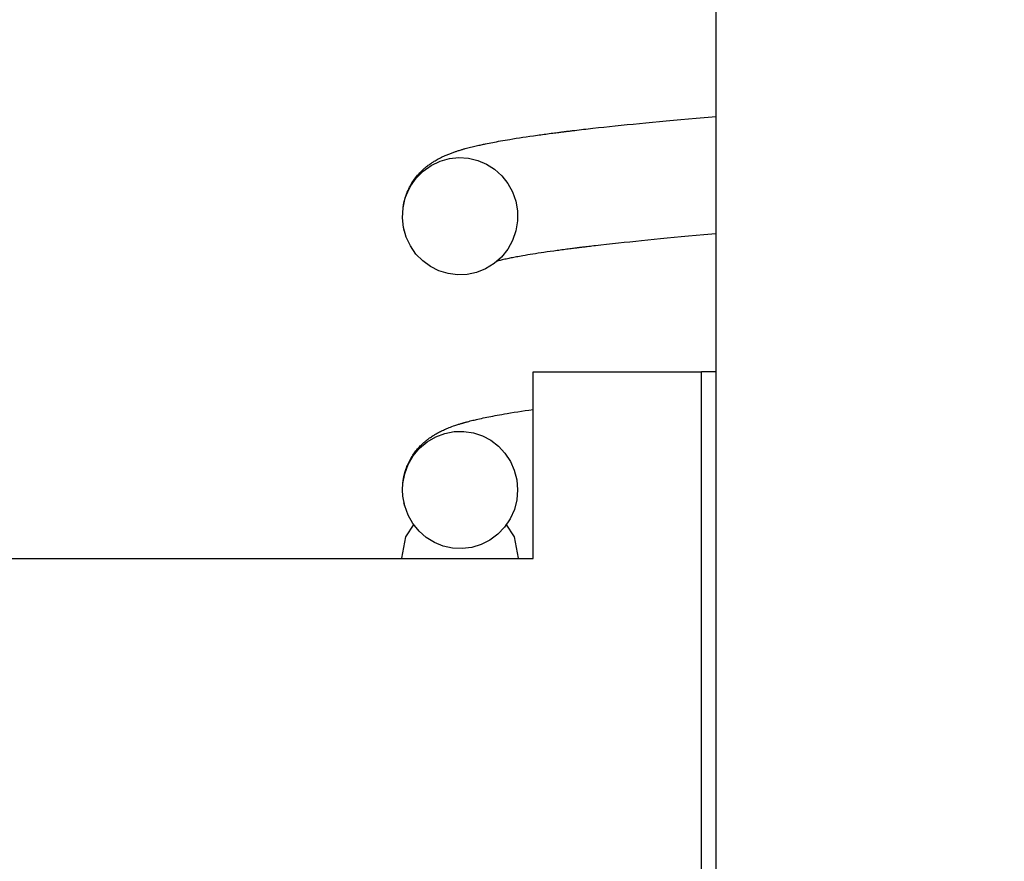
# Model space of a CAD drawing. Extents: x -169 to 2224, y 0 to 2796.
# Tile 143 of 256: x 1569.394 to 1570.067, y 407.452 to 408.027. Entities that reach past the tile are written whole.
import ezdxf

# ---------------------------------------------------------------- set-up
doc = ezdxf.new("R2010")
doc.units = 0
doc.header["$MEASUREMENT"] = 0
doc.header["$PDSIZE"] = 1
doc.layers.get('DEFPOINTS').update_dxf_attribs({"linetype": 'CONTINUOUS'})
for name, color, linetype in [('DIM', 3, 'CONTINUOUS'), ('PEAGRAVEL-HATCH', 3, 'CONTINUOUS'), ('SPILL-BUCKET', 1, 'CONTINUOUS')]:
    doc.layers.add(name, color=color, linetype=linetype)
doc.styles.add('SIMPLEX', font='simplex')
doc.dimstyles.new('DIM64', dxfattribs={"dimscale": 64, "dimtxt": 0.09375, "dimasz": 0.09375, "dimexe": 0.0625, "dimexo": 0.0625, "dimgap": 0.046875, "dimtad": 1, "dimdec": 4, "dimzin": 3, "dimdsep": 46, "dimlunit": 4, "dimtxsty": 'SIMPLEX', "dimcen": 0, "dimclrd": 256, "dimclre": 256, "dimclrt": 256, "dimadec": 0, "dimazin": 0, "dimtfac": 1, "dimtdec": 4, "dimtmove": 0, "dimatfit": 3, "dimfxl": 1, "dimfrac": 2, "dimtolj": 1, "dimtzin": 0, "dimarcsym": 0})

# ---------------------------------------------------------------- blocks, each defined once
blk = doc.blocks.new('*D19')
at = {"layer": 'DEFPOINTS', "color": 0, "transparency": 16777216}
for p in [(1294.36544, 414.28861), (1931.87181, 414.00736), (1931.87181, 136.51592)]:
    blk.add_point(p, dxfattribs=at)
at = {"layer": 'DIM', "lineweight": -2, "transparency": 16777216}
for p, q in [((1294.36544, 410.28861), (1294.36544, 132.51592)), ((1931.87181, 410.00736), (1931.87181, 132.51592)), ((1300.36544, 136.51592), (1925.87181, 136.51592))]:
    blk.add_line(p, q, dxfattribs=at)
at = {"layer": 'DIM', "transparency": 16777216}
for points in [[(1300.36544, 137.51592), (1300.36544, 135.51592), (1294.36544, 136.51592)], [(1925.87181, 137.51592), (1925.87181, 135.51592), (1931.87181, 136.51592)]]:
    blk.add_solid(points, dxfattribs=at)
at = {"layer": 'DIM', "transparency": 16777216, "insert": (1613.11863, 144.08735), "char_height": 6, "attachment_point": 5, "style": 'SIMPLEX'}
blk.add_mtext('\\A1;53\'-1 1/2" (F.V. TANK SLAB)', dxfattribs=at)

msp = doc.modelspace()

# ---------------------------------------------------------------- hatches: boundary and pattern name
at = {"layer": 'PEAGRAVEL-HATCH'}
h = msp.add_hatch(dxfattribs=at)
h.set_pattern_fill('AR-SAND', color=256, scale=7.5, style=0)
h.set_pattern_definition([(37.5, (1719.884, 371.258), (-0.47245, 14.4512), [0, -11.4, 0, -12.75, 0, -12.1875]), (7.5, (1719.884, 371.258), (13.2733, 21.166), [0, -6.15, 0, -10.275, 0, -3.9375]), (327.5, (1710.659, 371.258), (23.3561, 0.0424), [0, -3.75, 0, -13.5, 0, -17.625]), (317.5, (1710.659, 371.258), (22.546, 6.5826), [0, -1.875, 0, -8.85, 0, -10.125])])
edge = h.paths.add_edge_path()
edge.add_line((1568.58487, 410.75736), (1580.85981, 410.75736))
edge.add_arc((1580.67252, 410.76619), 0.1875, 310.0001, 357.29846, ccw=False)
edge.add_line((1580.79304, 410.62256), (1580.16258, 410.09354))
edge.add_arc((1580.2831, 409.9499), 0.1875, 490.0001, 555.38086)
edge.add_line((1580.10232, 409.90017), (1580.25881, 409.33129))
edge.add_arc((1579.77672, 409.19867), 0.5, 360, 375.38086, ccw=False)
edge.add_line((1580.27672, 409.19867), (1580.27672, 409.01619))
edge.add_line((1580.27672, 409.01619), (1580.24672, 409.01619))
edge.add_line((1580.24672, 409.01619), (1580.24672, 408.39119))
edge.add_line((1580.24672, 408.39119), (1580.27672, 408.26619))
edge.add_line((1580.27672, 408.26619), (1580.37047, 408.26619))
edge.add_line((1580.37047, 408.26619), (1580.55797, 408.26619))
edge.add_line((1580.55797, 408.26619), (1580.55797, 406.05086))
edge.add_arc((1580.30797, 406.05086), 0.25, 284.9899, 360, ccw=False)
edge.add_arc((1592.36884, 361.00728), 46.38034, 464.989886, 465.707335)
edge.add_arc((1580.0427, 404.83739), 0.85, 465.70735, 540)
edge.add_line((1579.1927, 404.83739), (1579.1927, 402.62373))
edge.add_line((1579.1927, 402.62373), (1579.19257, 402.46304))
edge.add_line((1579.19257, 402.46304), (1579.35118, 402.46304))
edge.add_line((1579.35118, 402.46304), (1579.5427, 402.62373))
edge.add_line((1579.5427, 402.62373), (1579.5427, 403.66034))
edge.add_ellipse((1579.67162, 403.74985), major_axis=(0, 0.2), ratio=0.72086, start_angle=116.58501, end_angle=251.03183)
edge.add_line((1579.80797, 403.63592), (1579.80797, 403.32673))
edge.add_arc((1579.74191, 403.31551), 0.06701, 238.57932, 369.63998, ccw=False)
edge.add_arc((1579.68047, 403.20173), 0.0625, 424.90305, 540)
edge.add_line((1579.61797, 403.20173), (1579.61797, 402.82673))
edge.add_arc((1579.68047, 402.82673), 0.0625, 540, 630)
edge.add_line((1579.68047, 402.76423), (1579.74797, 402.76423))
edge.add_arc((1579.74797, 402.70423), 0.06, 359.97977, 450, ccw=False)
edge.add_line((1579.80797, 402.70421), (1579.80449, 392.8692))
edge.add_arc((1633.72155, 263.94838), 139.74129, 472.6955788, 474.5798006)
edge.add_arc((1576.05085, 389.38903), 1.7, 465.56314, 540)
edge.add_line((1574.35085, 389.38903), (1574.35085, 381.7636))
edge.add_line((1574.35085, 381.7636), (1573.46739, 381.7636))
edge.add_line((1573.46739, 381.7636), (1573.23086, 381.7636))
edge.add_line((1573.23086, 381.7636), (1573.96739, 380.44837))
edge.add_line((1573.96739, 380.44837), (1573.96739, 380.05001))
edge.add_arc((1574.21739, 380.05001), 0.25, 540, 630)
edge.add_line((1574.21739, 379.80001), (1574.35085, 379.80001))
edge.add_line((1574.35085, 379.80001), (1574.35085, 378.2636))
edge.add_arc((1574.10085, 378.2636), 0.25, 270, 360, ccw=False)
edge.add_line((1574.10085, 378.0136), (1574.10085, 373.0014))
edge.add_line((1574.10085, 373.0014), (1573.4821, 373.0014))
edge.add_line((1573.4821, 373.0014), (1573.4821, 372.10422))
edge.add_line((1573.4821, 372.10422), (1573.35835, 372.10422))
edge.add_line((1573.35835, 372.10422), (1573.35835, 371.69133))
edge.add_line((1573.35835, 371.69133), (1572.84771, 371.65562))
edge.add_line((1572.84771, 371.65562), (1572.84771, 371.59375))
edge.add_line((1572.84771, 371.59375), (1572.78583, 371.59375))
edge.add_line((1572.78583, 371.59375), (1572.78583, 371.25844))
edge.add_line((1572.78583, 371.25844), (1572.29083, 371.25844))
edge.add_line((1572.29083, 371.25844), (1572.29083, 371.59375))
edge.add_line((1572.29083, 371.59375), (1572.22896, 371.59375))
edge.add_line((1572.22896, 371.59375), (1572.22896, 371.65562))
edge.add_line((1572.22896, 371.65562), (1572.10521, 371.65562))
edge.add_line((1572.10521, 371.65562), (1572.10521, 371.25844))
edge.add_line((1572.10521, 371.25844), (1568.58487, 371.25844))
edge.add_line((1568.58487, 371.25844), (1568.58487, 410.75736))
h.paths.add_polyline_path([(1572.30632, 371.86873, -0.575071), (1572.2848, 371.85475, 0.530011), (1572.24133, 371.82584), (1572.24133, 371.60959), (1572.83533, 371.60959), (1572.83533, 371.85709), (1572.78484, 371.85709, -0.351884), (1572.77034, 371.86873, 0.803218)], flags=16)
h.paths.add_polyline_path([(1572.64129, 371.81749, 1), (1572.43537, 371.81749, 1)], flags=0)

# ---------------------------------------------------------------- linework, layer by layer
at = {"layer": 'SPILL-BUCKET', "color": 7, "linetype": 'Continuous'}
for p, q in [((1569.86979, 407.23848), (1569.86979, 408.74894)), ((1569.86703, 407.96101), (1569.86976, 407.96124)), ((1569.79692, 407.95435), (1569.80083, 407.95477)), ((1569.80083, 407.95477), (1569.80487, 407.95519)), ((1569.80487, 407.95519), (1569.80896, 407.95561)), ((1569.80896, 407.95561), (1569.81317, 407.95603)), ((1569.81317, 407.95603), (1569.81744, 407.95645)), ((1569.81744, 407.95645), (1569.82185, 407.95689)), ((1569.82185, 407.95689), (1569.82631, 407.95732)), ((1569.82631, 407.95732), (1569.83099, 407.95776)), ((1569.83099, 407.95776), (1569.83572, 407.95821)), ((1569.83572, 407.95821), (1569.84069, 407.95866)), ((1569.84069, 407.95866), (1569.84571, 407.95912)), ((1569.84571, 407.95912), (1569.85086, 407.95959)), ((1569.85086, 407.95959), (1569.85608, 407.96005)), ((1569.85608, 407.96005), (1569.86152, 407.96053)), ((1569.86152, 407.96053), (1569.86703, 407.96101)), ((1569.74244, 407.94766), (1569.74505, 407.94804)), ((1569.74505, 407.94804), (1569.74771, 407.94841)), ((1569.74771, 407.94841), (1569.74881, 407.94857)), ((1569.74881, 407.94857), (1569.74991, 407.94872)), ((1569.74991, 407.94872), (1569.75105, 407.94888)), ((1569.75105, 407.94888), (1569.75219, 407.94903)), ((1569.75219, 407.94903), (1569.75337, 407.94919)), ((1569.75337, 407.94919), (1569.75455, 407.94935)), ((1569.75455, 407.94935), (1569.75576, 407.94951)), ((1569.75576, 407.94951), (1569.75699, 407.94967)), ((1569.75699, 407.94967), (1569.75816, 407.94982)), ((1569.75816, 407.94982), (1569.75934, 407.94997)), ((1569.75934, 407.94997), (1569.76036, 407.9501)), ((1569.76036, 407.9501), (1569.76138, 407.95024)), ((1569.76138, 407.95024), (1569.76223, 407.95034)), ((1569.76223, 407.95034), (1569.76309, 407.95045)), ((1569.76309, 407.95045), (1569.76377, 407.95054)), ((1569.76377, 407.95054), (1569.76446, 407.95062)), ((1569.76446, 407.95062), (1569.76496, 407.95069)), ((1569.76496, 407.95069), (1569.76548, 407.95075)), ((1569.76548, 407.95075), (1569.76582, 407.95079)), ((1569.76582, 407.95079), (1569.76617, 407.95084)), ((1569.76617, 407.95084), (1569.76653, 407.95088)), ((1569.76653, 407.95088), (1569.7669, 407.95093)), ((1569.7669, 407.95093), (1569.76736, 407.95098)), ((1569.76736, 407.95098), (1569.76781, 407.95104)), ((1569.76781, 407.95104), (1569.76836, 407.95111)), ((1569.76836, 407.95111), (1569.7689, 407.95117)), ((1569.7689, 407.95117), (1569.76954, 407.95125)), ((1569.76954, 407.95125), (1569.77017, 407.95132)), ((1569.77017, 407.95132), (1569.77089, 407.95141)), ((1569.77089, 407.95141), (1569.77162, 407.9515)), ((1569.77162, 407.9515), (1569.77244, 407.9516)), ((1569.77244, 407.9516), (1569.77326, 407.9517)), ((1569.77326, 407.9517), (1569.77472, 407.95187)), ((1569.77472, 407.95187), (1569.77619, 407.95204)), ((1569.77619, 407.95204), (1569.77773, 407.95222)), ((1569.77773, 407.95222), (1569.77927, 407.9524)), ((1569.77927, 407.9524), (1569.78084, 407.95258)), ((1569.78084, 407.95258), (1569.78242, 407.95276)), ((1569.78242, 407.95276), (1569.78402, 407.95294)), ((1569.78402, 407.95294), (1569.78563, 407.95312)), ((1569.78563, 407.95312), (1569.78932, 407.95353)), ((1569.78932, 407.95353), (1569.79306, 407.95394)), ((1569.79306, 407.95394), (1569.79692, 407.95435)), ((1569.70498, 407.94089), (1569.70585, 407.94109)), ((1569.70585, 407.94109), (1569.70674, 407.9413)), ((1569.70674, 407.9413), (1569.70763, 407.9415)), ((1569.70763, 407.9415), (1569.70847, 407.94168)), ((1569.70847, 407.94168), (1569.70931, 407.94187)), ((1569.70931, 407.94187), (1569.71007, 407.94203)), ((1569.71007, 407.94203), (1569.71084, 407.9422)), ((1569.71084, 407.9422), (1569.71153, 407.94234)), ((1569.71153, 407.94234), (1569.71221, 407.94249)), ((1569.71221, 407.94249), (1569.71345, 407.94274)), ((1569.71345, 407.94274), (1569.71471, 407.94299)), ((1569.71471, 407.94299), (1569.71597, 407.94324)), ((1569.71597, 407.94324), (1569.71725, 407.94349)), ((1569.71725, 407.94349), (1569.71847, 407.94372)), ((1569.71847, 407.94372), (1569.7197, 407.94395)), ((1569.7197, 407.94395), (1569.72108, 407.94421)), ((1569.72108, 407.94421), (1569.72247, 407.94446)), ((1569.72247, 407.94446), (1569.72401, 407.94473)), ((1569.72401, 407.94473), (1569.72557, 407.945)), ((1569.72557, 407.945), (1569.72718, 407.94527)), ((1569.72718, 407.94527), (1569.72882, 407.94555)), ((1569.72882, 407.94555), (1569.73095, 407.9459)), ((1569.73095, 407.9459), (1569.73312, 407.94625)), ((1569.73312, 407.94625), (1569.73535, 407.94659)), ((1569.73535, 407.94659), (1569.73762, 407.94694)), ((1569.73762, 407.94694), (1569.74001, 407.9473)), ((1569.74001, 407.9473), (1569.74244, 407.94766)), ((1569.68384, 407.93411), (1569.68459, 407.93444)), ((1569.68459, 407.93444), (1569.68533, 407.93476)), ((1569.68533, 407.93476), (1569.68596, 407.93503)), ((1569.68596, 407.93503), (1569.68658, 407.93528)), ((1569.68658, 407.93528), (1569.68717, 407.93552)), ((1569.68717, 407.93552), (1569.68775, 407.93575)), ((1569.68775, 407.93575), (1569.68833, 407.93597)), ((1569.68833, 407.93597), (1569.6889, 407.93618)), ((1569.6889, 407.93618), (1569.68947, 407.93639)), ((1569.68947, 407.93639), (1569.69003, 407.93659)), ((1569.69003, 407.93659), (1569.69061, 407.9368)), ((1569.69061, 407.9368), (1569.69118, 407.93699)), ((1569.69118, 407.93699), (1569.69165, 407.93715)), ((1569.69165, 407.93715), (1569.69211, 407.93731)), ((1569.69211, 407.93731), (1569.69263, 407.93748)), ((1569.69263, 407.93748), (1569.69315, 407.93765)), ((1569.69315, 407.93765), (1569.69372, 407.93783)), ((1569.69372, 407.93783), (1569.6943, 407.93801)), ((1569.6943, 407.93801), (1569.69491, 407.9382)), ((1569.69491, 407.9382), (1569.69551, 407.93838)), ((1569.69551, 407.93838), (1569.69605, 407.93854)), ((1569.69605, 407.93854), (1569.69659, 407.9387)), ((1569.69659, 407.9387), (1569.69705, 407.93883)), ((1569.69705, 407.93883), (1569.69751, 407.93896)), ((1569.69751, 407.93896), (1569.69792, 407.93908)), ((1569.69792, 407.93908), (1569.69834, 407.93919)), ((1569.69834, 407.93919), (1569.69919, 407.93942)), ((1569.69919, 407.93942), (1569.70005, 407.93965)), ((1569.70005, 407.93965), (1569.70102, 407.93991)), ((1569.70102, 407.93991), (1569.70201, 407.94016)), ((1569.70201, 407.94016), (1569.70306, 407.94042)), ((1569.70306, 407.94042), (1569.70413, 407.94068)), ((1569.70413, 407.94068), (1569.70498, 407.94089)), ((1569.66969, 407.92383), (1569.67514, 407.9277)), ((1569.67251, 407.92736), (1569.67309, 407.92781)), ((1569.67309, 407.92781), (1569.67367, 407.92824)), ((1569.67367, 407.92824), (1569.67424, 407.92865)), ((1569.67424, 407.92865), (1569.67481, 407.92905)), ((1569.67481, 407.92905), (1569.6753, 407.92939)), ((1569.67514, 407.9277), (1569.68117, 407.9306)), ((1569.6753, 407.92939), (1569.6758, 407.92972)), ((1569.6758, 407.92972), (1569.67621, 407.92998)), ((1569.67621, 407.92998), (1569.67661, 407.93024)), ((1569.67661, 407.93024), (1569.67722, 407.93062)), ((1569.67722, 407.93062), (1569.67781, 407.93098)), ((1569.67781, 407.93098), (1569.67848, 407.93137)), ((1569.67848, 407.93137), (1569.67915, 407.93175)), ((1569.67915, 407.93175), (1569.6799, 407.93216)), ((1569.6799, 407.93216), (1569.68063, 407.93255)), ((1569.68063, 407.93255), (1569.68143, 407.93296)), ((1569.68117, 407.9306), (1569.68753, 407.93239)), ((1569.68143, 407.93296), (1569.68221, 407.93335)), ((1569.68221, 407.93335), (1569.68303, 407.93374)), ((1569.68303, 407.93374), (1569.68384, 407.93411)), ((1569.68753, 407.93239), (1569.6941, 407.93309)), ((1569.6941, 407.93309), (1569.70061, 407.93266)), ((1569.70061, 407.93266), (1569.70696, 407.93115)), ((1569.70696, 407.93115), (1569.71295, 407.92859)), ((1569.71295, 407.92859), (1569.71844, 407.92508)), ((1569.66497, 407.91909), (1569.66969, 407.92383)), ((1569.66516, 407.92017), (1569.66585, 407.921)), ((1569.66585, 407.921), (1569.66661, 407.92187)), ((1569.66661, 407.92187), (1569.66738, 407.9227)), ((1569.66738, 407.9227), (1569.66795, 407.92329)), ((1569.66795, 407.92329), (1569.66851, 407.92386)), ((1569.66851, 407.92386), (1569.66908, 407.92441)), ((1569.66908, 407.92441), (1569.66965, 407.92494)), ((1569.66965, 407.92494), (1569.67014, 407.92538)), ((1569.67014, 407.92538), (1569.67062, 407.9258)), ((1569.67062, 407.9258), (1569.67106, 407.92618)), ((1569.67106, 407.92618), (1569.67149, 407.92654)), ((1569.67149, 407.92654), (1569.672, 407.92696)), ((1569.672, 407.92696), (1569.67251, 407.92736)), ((1569.71844, 407.92508), (1569.72332, 407.92066)), ((1569.6609, 407.91389), (1569.66145, 407.91484)), ((1569.6611, 407.91363), (1569.66497, 407.91909)), ((1569.66145, 407.91484), (1569.66201, 407.91576)), ((1569.66201, 407.91576), (1569.66259, 407.91666)), ((1569.66259, 407.91666), (1569.6632, 407.91756)), ((1569.6632, 407.91756), (1569.66383, 407.91844)), ((1569.66383, 407.91844), (1569.66448, 407.91931)), ((1569.66448, 407.91931), (1569.66516, 407.92017)), ((1569.72332, 407.92066), (1569.72741, 407.9155)), ((1569.72741, 407.9155), (1569.73064, 407.90964)), ((1569.65746, 407.90552), (1569.65906, 407.90967)), ((1569.65777, 407.90685), (1569.65826, 407.90819)), ((1569.65826, 407.90819), (1569.65877, 407.90949)), ((1569.65877, 407.90949), (1569.6593, 407.91069)), ((1569.65906, 407.90967), (1569.6611, 407.91363)), ((1569.6593, 407.91069), (1569.65983, 407.91183)), ((1569.65983, 407.91183), (1569.66037, 407.91289)), ((1569.66037, 407.91289), (1569.6609, 407.91389)), ((1569.73064, 407.90964), (1569.73286, 407.90333)), ((1569.65592, 407.89884), (1569.65746, 407.90552)), ((1569.65616, 407.90054), (1569.65649, 407.90222)), ((1569.65649, 407.90222), (1569.65688, 407.90387)), ((1569.65688, 407.90387), (1569.6573, 407.90538)), ((1569.6573, 407.90538), (1569.65777, 407.90685)), ((1569.73286, 407.90333), (1569.73402, 407.89661)), ((1569.65551, 407.89199), (1569.65592, 407.89884)), ((1569.65592, 407.89903), (1569.65616, 407.90054)), ((1569.73402, 407.89661), (1569.73406, 407.8898)), ((1569.65625, 407.88525), (1569.65551, 407.89199)), ((1569.73406, 407.8898), (1569.73294, 407.88302)), ((1569.65809, 407.87873), (1569.65625, 407.88525)), ((1569.65662, 407.88357), (1569.65648, 407.88421)), ((1569.65669, 407.88327), (1569.65662, 407.88357)), ((1569.65677, 407.88298), (1569.65669, 407.88327)), ((1569.73294, 407.88302), (1569.7307, 407.87652)), ((1569.86687, 407.88075), (1569.86143, 407.88027)), ((1569.86977, 407.881), (1569.86687, 407.88075)), ((1569.66094, 407.87271), (1569.65809, 407.87873)), ((1569.7307, 407.87652), (1569.7274, 407.87052)), ((1569.79893, 407.87417), (1569.79493, 407.87373)), ((1569.80301, 407.87461), (1569.79893, 407.87417)), ((1569.80686, 407.87502), (1569.80301, 407.87461)), ((1569.81077, 407.87543), (1569.80686, 407.87502)), ((1569.8148, 407.87585), (1569.81077, 407.87543)), ((1569.81889, 407.87626), (1569.8148, 407.87585)), ((1569.82311, 407.87669), (1569.81889, 407.87626)), ((1569.8274, 407.87711), (1569.82311, 407.87669)), ((1569.83184, 407.87754), (1569.8274, 407.87711)), ((1569.83635, 407.87797), (1569.83184, 407.87754)), ((1569.84109, 407.87842), (1569.83635, 407.87797)), ((1569.8459, 407.87886), (1569.84109, 407.87842)), ((1569.85095, 407.87933), (1569.8459, 407.87886)), ((1569.85606, 407.87979), (1569.85095, 407.87933)), ((1569.86143, 407.88027), (1569.85606, 407.87979)), ((1569.66474, 407.86723), (1569.66094, 407.87271)), ((1569.66932, 407.86254), (1569.66474, 407.86723)), ((1569.7274, 407.87052), (1569.72313, 407.86516)), ((1569.74453, 407.86714), (1569.74277, 407.86685)), ((1569.74636, 407.86743), (1569.74453, 407.86714)), ((1569.74822, 407.86771), (1569.74636, 407.86743)), ((1569.75017, 407.86801), (1569.74822, 407.86771)), ((1569.75216, 407.86831), (1569.75017, 407.86801)), ((1569.75429, 407.86862), (1569.75216, 407.86831)), ((1569.75648, 407.86893), (1569.75429, 407.86862)), ((1569.75881, 407.86926), (1569.75648, 407.86893)), ((1569.7612, 407.86959), (1569.75881, 407.86926)), ((1569.76224, 407.86973), (1569.7612, 407.86959)), ((1569.76328, 407.86987), (1569.76224, 407.86973)), ((1569.76436, 407.87002), (1569.76328, 407.86987)), ((1569.76544, 407.87016), (1569.76436, 407.87002)), ((1569.76656, 407.87031), (1569.76544, 407.87016)), ((1569.76768, 407.87046), (1569.76656, 407.87031)), ((1569.76872, 407.87059), (1569.76768, 407.87046)), ((1569.76978, 407.87073), (1569.76872, 407.87059)), ((1569.77068, 407.87084), (1569.76978, 407.87073)), ((1569.77159, 407.87096), (1569.77068, 407.87084)), ((1569.77239, 407.87106), (1569.77159, 407.87096)), ((1569.77319, 407.87116), (1569.77239, 407.87106)), ((1569.77382, 407.87124), (1569.77319, 407.87116)), ((1569.77446, 407.87132), (1569.77382, 407.87124)), ((1569.77491, 407.87137), (1569.77446, 407.87132)), ((1569.77537, 407.87143), (1569.77491, 407.87137)), ((1569.77569, 407.87147), (1569.77537, 407.87143)), ((1569.77601, 407.87151), (1569.77569, 407.87147)), ((1569.7764, 407.87156), (1569.77601, 407.87151)), ((1569.77679, 407.87161), (1569.7764, 407.87156)), ((1569.77727, 407.87167), (1569.77679, 407.87161)), ((1569.77775, 407.87173), (1569.77727, 407.87167)), ((1569.77845, 407.87181), (1569.77775, 407.87173)), ((1569.77914, 407.87189), (1569.77845, 407.87181)), ((1569.77997, 407.87199), (1569.77914, 407.87189)), ((1569.78081, 407.87209), (1569.77997, 407.87199)), ((1569.78177, 407.87221), (1569.78081, 407.87209)), ((1569.78274, 407.87233), (1569.78177, 407.87221)), ((1569.78385, 407.87246), (1569.78274, 407.87233)), ((1569.78496, 407.87259), (1569.78385, 407.87246)), ((1569.78611, 407.87272), (1569.78496, 407.87259)), ((1569.78727, 407.87286), (1569.78611, 407.87272)), ((1569.79106, 407.87329), (1569.78727, 407.87286)), ((1569.79493, 407.87373), (1569.79106, 407.87329)), ((1569.67461, 407.85866), (1569.66932, 407.86254)), ((1569.71807, 407.86067), (1569.71232, 407.85711)), ((1569.72313, 407.86516), (1569.71807, 407.86067)), ((1569.72032, 407.86241), (1569.72015, 407.86236)), ((1569.72089, 407.86255), (1569.72032, 407.86241)), ((1569.72148, 407.8627), (1569.72089, 407.86255)), ((1569.72216, 407.86286), (1569.72148, 407.8627)), ((1569.72287, 407.86304), (1569.72216, 407.86286)), ((1569.72366, 407.86322), (1569.72287, 407.86304)), ((1569.7245, 407.86341), (1569.72366, 407.86322)), ((1569.72536, 407.8636), (1569.7245, 407.86341)), ((1569.72625, 407.8638), (1569.72536, 407.8636)), ((1569.72714, 407.86398), (1569.72625, 407.8638)), ((1569.72805, 407.86417), (1569.72714, 407.86398)), ((1569.72892, 407.86435), (1569.72805, 407.86417)), ((1569.72981, 407.86453), (1569.72892, 407.86435)), ((1569.73066, 407.8647), (1569.72981, 407.86453)), ((1569.73154, 407.86487), (1569.73066, 407.8647)), ((1569.73243, 407.86504), (1569.73154, 407.86487)), ((1569.73334, 407.86521), (1569.73243, 407.86504)), ((1569.73437, 407.8654), (1569.73334, 407.86521)), ((1569.73541, 407.86559), (1569.73437, 407.8654)), ((1569.73658, 407.8658), (1569.73541, 407.86559)), ((1569.73777, 407.86601), (1569.73658, 407.8658)), ((1569.73939, 407.86629), (1569.73777, 407.86601)), ((1569.74105, 407.86657), (1569.73939, 407.86629)), ((1569.74277, 407.86685), (1569.74105, 407.86657)), ((1569.68043, 407.85575), (1569.67461, 407.85866)), ((1569.68666, 407.85383), (1569.68043, 407.85575)), ((1569.69314, 407.85299), (1569.68666, 407.85383)), ((1569.70616, 407.85464), (1569.69968, 407.85325)), ((1569.71232, 407.85711), (1569.70616, 407.85464)), ((1569.69968, 407.85325), (1569.69314, 407.85299)), ((1569.73185, 407.75911), (1569.73428, 407.75949)), ((1569.73428, 407.75949), (1569.73675, 407.75988)), ((1569.73675, 407.75988), (1569.73921, 407.76025)), ((1569.73921, 407.76025), (1569.74171, 407.76062)), ((1569.74171, 407.76062), (1569.74486, 407.76107)), ((1569.69991, 407.75268), (1569.70086, 407.75293)), ((1569.70086, 407.75293), (1569.70182, 407.75318)), ((1569.70182, 407.75318), (1569.70273, 407.75341)), ((1569.70273, 407.75341), (1569.70365, 407.75363)), ((1569.70365, 407.75363), (1569.70451, 407.75384)), ((1569.70451, 407.75384), (1569.70537, 407.75404)), ((1569.70537, 407.75404), (1569.70616, 407.75423)), ((1569.70616, 407.75423), (1569.70697, 407.75441)), ((1569.70697, 407.75441), (1569.70823, 407.7547)), ((1569.70823, 407.7547), (1569.70951, 407.75498)), ((1569.70951, 407.75498), (1569.71074, 407.75524)), ((1569.71074, 407.75524), (1569.71198, 407.7555)), ((1569.71198, 407.7555), (1569.71322, 407.75576)), ((1569.71322, 407.75576), (1569.71447, 407.75601)), ((1569.71447, 407.75601), (1569.71584, 407.75628)), ((1569.71584, 407.75628), (1569.71723, 407.75655)), ((1569.71723, 407.75655), (1569.71872, 407.75683)), ((1569.71872, 407.75683), (1569.72024, 407.75712)), ((1569.72024, 407.75712), (1569.72185, 407.75741)), ((1569.72185, 407.75741), (1569.72349, 407.7577)), ((1569.72349, 407.7577), (1569.72521, 407.758)), ((1569.72521, 407.758), (1569.72697, 407.7583)), ((1569.72697, 407.7583), (1569.72938, 407.75871)), ((1569.72938, 407.75871), (1569.73185, 407.75911)), ((1569.68077, 407.74569), (1569.68143, 407.74603)), ((1569.68143, 407.74603), (1569.6821, 407.74636)), ((1569.6821, 407.74636), (1569.68276, 407.74667)), ((1569.68276, 407.74667), (1569.68349, 407.74701)), ((1569.68349, 407.74701), (1569.68421, 407.74734)), ((1569.68421, 407.74734), (1569.68498, 407.74768)), ((1569.68441, 407.74472), (1569.69093, 407.74596)), ((1569.68498, 407.74768), (1569.68575, 407.74801)), ((1569.68575, 407.74801), (1569.68659, 407.74836)), ((1569.68659, 407.74836), (1569.68743, 407.74869)), ((1569.68743, 407.74869), (1569.68837, 407.74905)), ((1569.68837, 407.74905), (1569.6893, 407.74939)), ((1569.6893, 407.74939), (1569.69033, 407.74976)), ((1569.69033, 407.74976), (1569.69136, 407.75012)), ((1569.69093, 407.74596), (1569.69747, 407.74607)), ((1569.69136, 407.75012), (1569.69198, 407.75033)), ((1569.69198, 407.75033), (1569.69261, 407.75054)), ((1569.69261, 407.75054), (1569.69322, 407.75073)), ((1569.69322, 407.75073), (1569.69383, 407.75093)), ((1569.69383, 407.75093), (1569.69437, 407.7511)), ((1569.69437, 407.7511), (1569.69492, 407.75127)), ((1569.69492, 407.75127), (1569.69539, 407.75141)), ((1569.69539, 407.75141), (1569.69587, 407.75155)), ((1569.69587, 407.75155), (1569.69627, 407.75167)), ((1569.69627, 407.75167), (1569.69667, 407.75178)), ((1569.69667, 407.75178), (1569.697, 407.75188)), ((1569.697, 407.75188), (1569.69734, 407.75198)), ((1569.69734, 407.75198), (1569.69771, 407.75208)), ((1569.69747, 407.74607), (1569.70393, 407.74508)), ((1569.69771, 407.75208), (1569.69809, 407.75219)), ((1569.69809, 407.75219), (1569.69852, 407.75231)), ((1569.69852, 407.75231), (1569.69894, 407.75242)), ((1569.69894, 407.75242), (1569.69943, 407.75255)), ((1569.69943, 407.75255), (1569.69991, 407.75268)), ((1569.67074, 407.73897), (1569.67117, 407.73933)), ((1569.67117, 407.73933), (1569.67158, 407.73968)), ((1569.67158, 407.73968), (1569.67189, 407.73994)), ((1569.67189, 407.73994), (1569.6722, 407.74018)), ((1569.6722, 407.74018), (1569.6726, 407.7405)), ((1569.67238, 407.73898), (1569.6782, 407.7424)), ((1569.6726, 407.7405), (1569.673, 407.7408)), ((1569.673, 407.7408), (1569.67351, 407.74118)), ((1569.67351, 407.74118), (1569.67401, 407.74155)), ((1569.67401, 407.74155), (1569.67463, 407.74199)), ((1569.67463, 407.74199), (1569.67525, 407.74242)), ((1569.67525, 407.74242), (1569.67588, 407.74284)), ((1569.67588, 407.74284), (1569.6765, 407.74323)), ((1569.6765, 407.74323), (1569.67705, 407.74358)), ((1569.67705, 407.74358), (1569.67759, 407.74391)), ((1569.67759, 407.74391), (1569.67806, 407.74419)), ((1569.67806, 407.74419), (1569.67853, 407.74447)), ((1569.6782, 407.7424), (1569.68441, 407.74472)), ((1569.67853, 407.74447), (1569.67931, 407.74491)), ((1569.67931, 407.74491), (1569.68008, 407.74533)), ((1569.68008, 407.74533), (1569.68077, 407.74569)), ((1569.70393, 407.74508), (1569.71011, 407.74302)), ((1569.71011, 407.74302), (1569.71586, 407.73996)), ((1569.71586, 407.73996), (1569.72106, 407.73596)), ((1569.66284, 407.72939), (1569.66722, 407.73462)), ((1569.66421, 407.73203), (1569.66475, 407.73273)), ((1569.66475, 407.73273), (1569.6653, 407.7334)), ((1569.6653, 407.7334), (1569.66584, 407.73405)), ((1569.66584, 407.73405), (1569.66647, 407.73477)), ((1569.66647, 407.73477), (1569.66709, 407.73546)), ((1569.66709, 407.73546), (1569.66771, 407.73611)), ((1569.66722, 407.73462), (1569.67238, 407.73898)), ((1569.66771, 407.73611), (1569.66833, 407.73674)), ((1569.66833, 407.73674), (1569.66899, 407.73738)), ((1569.66899, 407.73738), (1569.66964, 407.738)), ((1569.66964, 407.738), (1569.67019, 407.73849)), ((1569.67019, 407.73849), (1569.67074, 407.73897)), ((1569.72106, 407.73596), (1569.72553, 407.73116)), ((1569.6594, 407.72349), (1569.66284, 407.72939)), ((1569.66002, 407.72528), (1569.66049, 407.72619)), ((1569.66049, 407.72619), (1569.661, 407.72713)), ((1569.661, 407.72713), (1569.66153, 407.72804)), ((1569.66153, 407.72804), (1569.66206, 407.7289)), ((1569.66206, 407.7289), (1569.66261, 407.72975)), ((1569.66261, 407.72975), (1569.66314, 407.73054)), ((1569.66314, 407.73054), (1569.66369, 407.73131)), ((1569.66369, 407.73131), (1569.66421, 407.73203)), ((1569.72553, 407.73116), (1569.7292, 407.7256)), ((1569.65702, 407.7171), (1569.6594, 407.72349)), ((1569.6572, 407.71808), (1569.65757, 407.7193)), ((1569.65757, 407.7193), (1569.6579, 407.72026)), ((1569.6579, 407.72026), (1569.65824, 407.7212)), ((1569.65824, 407.7212), (1569.65854, 407.72199)), ((1569.65854, 407.72199), (1569.65885, 407.72274)), ((1569.65885, 407.72274), (1569.6592, 407.72355)), ((1569.6592, 407.72355), (1569.65956, 407.72432)), ((1569.65956, 407.72432), (1569.66002, 407.72528)), ((1569.7292, 407.7256), (1569.73191, 407.71951)), ((1569.73191, 407.71951), (1569.7336, 407.71294)), ((1569.65573, 407.71041), (1569.65702, 407.7171)), ((1569.65576, 407.71083), (1569.65595, 407.71234)), ((1569.65595, 407.71234), (1569.6562, 407.71384)), ((1569.6562, 407.71384), (1569.6565, 407.71535)), ((1569.6565, 407.71535), (1569.65686, 407.71684)), ((1569.65686, 407.71684), (1569.6572, 407.71808)), ((1569.7336, 407.71294), (1569.73419, 407.70618)), ((1569.6555, 407.70609), (1569.65573, 407.71041)), ((1569.65573, 407.70177), (1569.6555, 407.70609)), ((1569.65572, 407.71046), (1569.65576, 407.71083)), ((1569.73419, 407.70618), (1569.73362, 407.69934)), ((1569.65701, 407.69514), (1569.65573, 407.70177)), ((1569.73362, 407.69934), (1569.73192, 407.69268)), ((1569.6568, 407.69592), (1569.65651, 407.69715)), ((1569.65686, 407.69568), (1569.6568, 407.69592)), ((1569.65692, 407.69545), (1569.65686, 407.69568)), ((1569.65935, 407.68881), (1569.65701, 407.69514)), ((1569.73192, 407.69268), (1569.72912, 407.68642)), ((1569.66266, 407.68306), (1569.65935, 407.68881)), ((1569.72912, 407.68642), (1569.7253, 407.68071)), ((1569.66326, 407.68266), (1569.65768, 407.67415)), ((1569.66687, 407.67792), (1569.66266, 407.68306)), ((1569.7253, 407.68071), (1569.72061, 407.6758)), ((1569.73201, 407.67415), (1569.72642, 407.68266)), ((1569.65768, 407.67415), (1569.65487, 407.65944)), ((1569.6718, 407.67362), (1569.66687, 407.67792)), ((1569.67737, 407.67019), (1569.6718, 407.67362)), ((1569.72061, 407.6758), (1569.71516, 407.67176)), ((1569.73481, 407.65944), (1569.73201, 407.67415)), ((1569.68341, 407.66776), (1569.67737, 407.67019)), ((1569.68976, 407.66635), (1569.68341, 407.66776)), ((1569.69631, 407.66605), (1569.68976, 407.66635)), ((1569.70282, 407.66685), (1569.69631, 407.66605)), ((1569.7092, 407.66878), (1569.70282, 407.66685)), ((1569.71516, 407.67176), (1569.7092, 407.66878))]:
    msp.add_line(p, q, dxfattribs=at)
at = {"layer": 'SPILL-BUCKET', "color": 1, "linetype": 'Continuous'}
for p, q in [((1569.74487, 407.65924), (1569.74487, 407.78685)), ((1569.74487, 407.78685), (1569.85979, 407.78685)), ((1569.85979, 407.34216), (1569.85979, 407.78685)), ((1569.8623, 407.78685), (1569.85979, 407.78685)), ((1569.86979, 407.78685), (1569.8623, 407.78685)), ((1569.22523, 407.65924), (1569.74487, 407.65924))]:
    msp.add_line(p, q, dxfattribs=at)

# ---------------------------------------------------------------- dimensions: what is measured, and where the dimension line sits
at = {"layer": 'DIM'}
dim = msp.add_linear_dim(base=(1931.87181, 136.51592), p1=(1294.36544, 414.28861), p2=(1931.87181, 414.00736), angle=0, text='<> (F.V. TANK SLAB)', dimstyle='DIM64', dxfattribs=at)
dim.commit()
dim.dimension.update_dxf_attribs({"geometry": '*D19', "text_midpoint": (1613.11863, 144.08735)})

doc.saveas('drawing.dxf')
